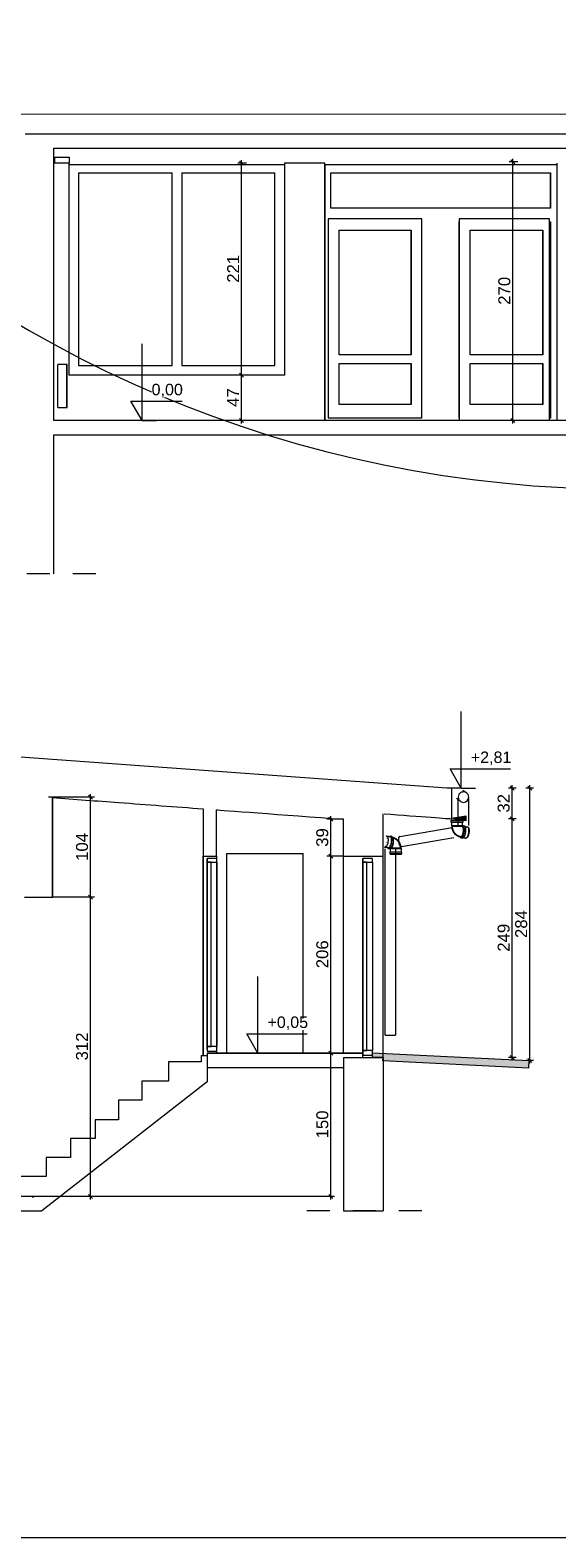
# Model space of a CAD drawing. Header units: millimetres. Extents: x -68772 to 137055, y -73300 to 19650.
# Tile 53 of 125: x 33163 to 38660, y -23447 to -7708. Entities that reach past the tile are written whole.
import ezdxf

# ---------------------------------------------------------------- set-up
doc = ezdxf.new("R2010")
doc.units = ezdxf.units.MM
doc.header["$MEASUREMENT"] = 0
doc.set_wipeout_variables(frame=1)
doc.linetypes.add('Przerywana', pattern=[480, 240, -240])
doc.linetypes.add('Wipeout_Contour', pattern=[1000, 0, -1000])
for name, color, linetype in [('Dimensions', 7, 'Continuous'), ('Doors', 7, 'Continuous'), ('Electrical Equipment', 7, 'Continuous'), ('Nowe_Sections', 7, 'Continuous'), ('Pipe Fittings', 7, 'Continuous'), ('Room Tags', 7, 'Continuous'), ('Windows', 7, 'Continuous')]:
    doc.layers.add(name, color=color, linetype=linetype)
for name, color, linetype, lineweight in [('Dimensions_Nr_pióra__7', 7, 'Continuous', 5), ('Doors_Nr_pióra__7', 7, 'Continuous', 5), ('Electrical Equipment_Nr_pióra__7', 7, 'Continuous', 5), ('Floors_Nr_pióra__7', 7, 'Continuous', 5), ('Floors_Nr_pióra__93', 7, 'Continuous', 20), ('Nowe_0_Nr_pióra__1', 7, 'Continuous', 18), ('Nowe_0_Nr_pióra__38', 38, 'Continuous', 18), ('Nowe_0_Nr_pióra__7', 7, 'Continuous', 5), ('Nowe_810-G Ogólne_Nr_pióra__1', 7, 'Continuous', 18), ('Nowe_Sections_Nr_pióra__7', 7, 'Continuous', 5), ('Nowe_Walls_Nr_pióra__93', 7, 'Continuous', 20), ('Pipe Fittings_Nr_pióra__7', 7, 'Continuous', 5), ('Pipes_Nr_pióra__7', 7, 'Continuous', 5), ('Room Tags_Nr_pióra__7', 7, 'Continuous', 5), ('Spot Elevations_Nr_pióra__7', 7, 'Continuous', 5), ('Walls_Nr_pióra__7', 7, 'Continuous', 5), ('Walls_Nr_pióra__93', 7, 'Continuous', 20), ('Windows_Nr_pióra__7', 7, 'Continuous', 5)]:
    doc.layers.add(name, color=color, linetype=linetype, lineweight=lineweight)
doc.styles.add('GENERATED_STYLE_1', font='arial.ttf')
doc.styles.add('GENERATED_STYLE_3', font='arial.ttf')
doc.dimstyles.new('GENERATED_STYLE__10', dxfattribs={"dimtxt": 125, "dimasz": 40.305087, "dimexe": 0.18, "dimexo": 0.164042, "dimgap": 0.09, "dimtad": 1, "dimdec": 0, "dimlfac": 0.1, "dimzin": 0, "dimdsep": 46, "dimtxsty": 'GENERATED_STYLE_1', "dimblk": 'ARROWHEAD_6', "dimblk1": 'ARROWHEAD_6', "dimblk2": 'ARROWHEAD_6', "dimcen": 0.09, "dimse1": 1, "dimse2": 1, "dimclrd": 7, "dimclre": 7, "dimclrt": 7, "dimadec": 1, "dimazin": 0, "dimtfac": 1, "dimtdec": 4, "dimtmove": 0, "dimatfit": 3, "dimfxl": 0, "dimtolj": 1, "dimtzin": 0, "dimarcsym": 0})
doc.dimstyles.new('GENERATED_STYLE__5', dxfattribs={"dimtxt": 125, "dimasz": 40.305087, "dimexe": 0.18, "dimexo": 0.164042, "dimgap": 0.09, "dimtad": 1, "dimdec": 0, "dimlfac": 0.1, "dimzin": 0, "dimdsep": 46, "dimtxsty": 'GENERATED_STYLE_1', "dimblk": 'ARROWHEAD_6', "dimblk1": 'ARROWHEAD_6', "dimblk2": 'ARROWHEAD_6', "dimcen": 0.09, "dimclrd": 7, "dimclre": 7, "dimclrt": 7, "dimadec": 1, "dimazin": 0, "dimtfac": 1, "dimtdec": 4, "dimtmove": 0, "dimatfit": 3, "dimfxl": 0, "dimtolj": 1, "dimtzin": 0, "dimarcsym": 0})

# ---------------------------------------------------------------- blocks, each defined once
blk = doc.blocks.new('iv_Помещение_Площадь - iv_Помещение_Площадь-55347-Rzut')
at = {"layer": 'Room Tags_Nr_pióra__7', "color": 7, "linetype": 'Continuous', "lineweight": 5}
blk.add_circle((0, 0), 250, dxfattribs=at)
blk = doc.blocks.new('Окно_2-створчатое_верт - Окно_2-створчатое_верт-V1-22')
at = {"layer": 'Windows_Nr_pióra__7', "color": 7, "linetype": 'Continuous', "lineweight": 5}
for p, q in [((-23448, 2141), (-23448, 128)), ((-23448, 2141), (-22468, 2141)), ((-22468, 128), (-22468, 2141)), ((-22368, 2141), (-22368, 128)), ((-22368, 2141), (-21398, 2141)), ((-21398, 128), (-21398, 2141)), ((-23448, 128), (-22468, 128)), ((-22368, 128), (-21398, 128))]:
    blk.add_line(p, q, dxfattribs=at)
blk = doc.blocks.new('Двери 1 - Двери 1-8938327-22')
at = {"layer": 'Doors_Nr_pióra__7', "color": 7, "linetype": 'Continuous', "lineweight": 5}
for p, q in [((-20876, 2228), (-20876, -445)), ((-20815, 1770), (-20815, 2140)), ((-20815, 2140), (-18520, 2140)), ((-18520, 1770), (-18520, 2140)), ((-18520, 2140), (-18520, 1770)), ((-18520, 1770), (-20815, 1770)), ((-19862, 1661), (-20842, 1661)), ((-20842, 1661), (-20842, -419)), ((-19862, -419), (-19862, 1661)), ((-18530, 1661), (-19475, 1661)), ((-19475, 1661), (-19475, -445)), ((-19475, -421), (-19475, 1629)), ((-18530, -445), (-18530, 1661)), ((-18530, 1629), (-18520, 1629)), ((-18520, 1629), (-18520, -421)), ((-18520, -421), (-18520, 1629)), ((-20727, 241), (-20727, 1541)), ((-20727, 1541), (-19974, 1541)), ((-19974, 241), (-19974, 1541)), ((-19974, 1541), (-19974, 241)), ((-19360, 241), (-19360, 1541)), ((-19360, 1541), (-18600, 1541)), ((-18600, 241), (-18600, 1541)), ((-18600, 1541), (-18600, 241)), ((-19974, 241), (-20727, 241)), ((-18600, 241), (-19360, 241)), ((-20727, -280), (-20727, 149)), ((-20727, 149), (-19974, 149)), ((-19974, -280), (-19974, 149)), ((-19974, 149), (-19974, -280)), ((-19360, -280), (-19360, 149)), ((-19360, 149), (-18600, 149)), ((-18600, -280), (-18600, 149)), ((-18600, 149), (-18600, -280)), ((-19974, -280), (-20727, -280)), ((-18600, -280), (-19360, -280)), ((-20842, -419), (-19862, -419)), ((-18520, -421), (-18530, -421))]:
    blk.add_line(p, q, dxfattribs=at)
blk = doc.blocks.new('Оборудование - Оборудование-8971918-22')
at = {"layer": 'Electrical Equipment_Nr_pióra__7', "color": 7, "linetype": 'Continuous', "lineweight": 5}
for p, q in [((-23663, -310), (-23663, 140)), ((-23573, 140), (-23663, 140)), ((-23565, 140), (-23573, 140)), ((-23573, 140), (-23573, -310)), ((-23565, -310), (-23565, 140)), ((-23663, -310), (-23573, -310)), ((-23573, -310), (-23565, -310))]:
    blk.add_line(p, q, dxfattribs=at)
blk = doc.blocks.new('Дверь_порог_ - Дверь-8971678-33')
at = {"layer": 'Doors_Nr_pióra__7', "color": 7, "linetype": 'Continuous', "lineweight": 5}
blk.add_line((-897, 1685), (-897, -400), dxfattribs=at)
blk = doc.blocks.new('Дверь_порог_ - Дверь-8971676-33', base_point=(0, 13))
at = {"layer": 'Doors_Nr_pióra__7', "color": 7, "linetype": 'Continuous', "lineweight": 5}
for p, q in [((-1141, -405), (-1141, 1632)), ((-1139, 1593), (-1140, 1593)), ((-1140, -374), (-1140, 1593)), ((-1140, 1593), (-1140, -405)), ((-1140, 1593), (-1139, 1593)), ((-1039, 1632), (-1139, 1632)), ((-1139, 1632), (-1139, 1593)), ((-1099, 1593), (-1139, 1593)), ((-1139, 1593), (-1139, -374)), ((-1139, 1593), (-1039, 1593)), ((-1099, -374), (-1099, 1593)), ((-1040, 1593), (-1040, -374)), ((-1039, 1593), (-1039, 1632)), ((-1139, -374), (-1140, -374)), ((-1140, -374), (-1139, -374)), ((-1140, -374), (-1140, -405)), ((-1139, -374), (-1099, -374)), ((-1039, -374), (-1139, -374)), ((-1139, -374), (-1139, -423)), ((-1139, -423), (-1039, -423)), ((-1039, -423), (-1039, -374))]:
    blk.add_line(p, q, dxfattribs=at)
blk = doc.blocks.new('Plumbing-Bend-Valsir-Triplus-Negative-01 - Standard-8962052-F2', base_point=(0, 0))
at = {"layer": 'Pipe Fittings_Nr_pióra__7', "color": 7, "linetype": 'Continuous', "lineweight": 5}
for p, q in [((-1716, 2029), (-1716, 2012)), ((-1716, 2029), (-1711, 2029)), ((-1716, 2012), (-1711, 2012)), ((-1711, 2034), (-1711, 2029)), ((-1711, 2034), (-1707, 2034)), ((-1711, 2029), (-1589, 2029)), ((-1711, 2012), (-1711, 1976)), ((-1711, 2012), (-1589, 2012)), ((-1711, 1976), (-1708, 1969)), ((-1711, 1976), (-1707, 1976)), ((-1708, 1969), (-1708, 1969)), ((-1708, 1969), (-1708, 1964)), ((-1708, 1969), (-1703, 1969)), ((-1708, 1964), (-1707, 1960)), ((-1707, 2034), (-1594, 2034)), ((-1707, 1976), (-1594, 1976)), ((-1707, 1960), (-1707, 1956)), ((-1707, 1956), (-1706, 1951)), ((-1706, 1951), (-1706, 1947)), ((-1706, 1947), (-1705, 1943)), ((-1705, 1943), (-1704, 1939)), ((-1704, 1939), (-1703, 1935)), ((-1703, 1969), (-1703, 1965)), ((-1703, 1969), (-1691, 1969)), ((-1703, 1965), (-1702, 1960)), ((-1703, 1935), (-1701, 1931)), ((-1702, 1960), (-1702, 1956)), ((-1702, 1956), (-1702, 1952)), ((-1702, 1952), (-1701, 1948)), ((-1701, 1948), (-1700, 1944)), ((-1701, 1931), (-1700, 1926)), ((-1700, 1944), (-1699, 1940)), ((-1700, 1926), (-1698, 1922)), ((-1699, 1940), (-1698, 1936)), ((-1698, 1936), (-1697, 1932)), ((-1698, 1922), (-1696, 1919)), ((-1697, 1932), (-1695, 1928)), ((-1696, 1919), (-1694, 1915)), ((-1695, 1928), (-1694, 1924)), ((-1694, 1924), (-1692, 1921)), ((-1694, 1915), (-1692, 1911)), ((-1692, 1921), (-1690, 1917)), ((-1692, 1911), (-1690, 1907)), ((-1691, 1969), (-1689, 1969)), ((-1690, 1917), (-1688, 1913)), ((-1690, 1907), (-1688, 1903)), ((-1688, 1969), (-1670, 1969)), ((-1688, 1913), (-1686, 1910)), ((-1688, 1903), (-1685, 1900)), ((-1686, 1910), (-1684, 1906)), ((-1685, 1900), (-1682, 1896)), ((-1684, 1906), (-1681, 1903)), ((-1682, 1896), (-1680, 1893)), ((-1681, 1903), (-1679, 1900)), ((-1680, 1893), (-1677, 1890)), ((-1679, 1900), (-1676, 1896)), ((-1677, 1890), (-1674, 1887)), ((-1676, 1896), (-1673, 1893)), ((-1673, 1893), (-1670, 1890)), ((-1670, 1969), (-1666, 1969)), ((-1670, 1890), (-1667, 1887)), ((-1666, 1969), (-1644, 1969)), ((-1644, 1969), (-1642, 1969)), ((-1642, 1969), (-1622, 1969)), ((-1622, 1969), (-1621, 1969)), ((-1621, 1969), (-1606, 1969)), ((-1606, 1969), (-1605, 1969)), ((-1604, 1969), (-1598, 1969)), ((-1600, 1962), (-1600, 1962)), ((-1600, 1962), (-1600, 1962)), ((-1600, 1962), (-1600, 1962)), ((-1600, 1962), (-1600, 1962)), ((-1542, 1957), (-1599, 1967)), ((-1598, 1969), (-1594, 1976)), ((-1598, 1968), (-1598, 1969)), ((-1598, 1967), (-1598, 1968)), ((-1598, 1968), (-1598, 1968)), ((-1598, 1968), (-1598, 1968)), ((-1598, 1968), (-1598, 1968)), ((-1598, 1968), (-1598, 1968)), ((-1597, 1967), (-1598, 1967)), ((-1598, 1967), (-1598, 1967)), ((-1597, 1966), (-1597, 1967)), ((-1597, 1967), (-1597, 1967)), ((-1597, 1966), (-1597, 1966)), ((-1597, 1966), (-1597, 1966)), ((-1597, 1966), (-1597, 1966)), ((-1597, 1966), (-1597, 1966)), ((-1597, 1966), (-1597, 1966)), ((-1597, 1966), (-1597, 1966)), ((-1597, 1966), (-1597, 1966)), ((-1597, 1966), (-1597, 1966)), ((-1597, 1966), (-1597, 1966)), ((-1597, 1966), (-1597, 1966)), ((-1590, 1968), (-1595, 1969)), ((-1594, 2029), (-1594, 2034)), ((-1594, 1976), (-1594, 2012)), ((-1589, 2012), (-1589, 2029)), ((-1575, 1971), (-1589, 1974)), ((-1542, 1960), (-1575, 1966)), ((-1532, 1954), (-1537, 1958)), ((-1674, 1887), (-1670, 1884)), ((-1670, 1884), (-1667, 1881)), ((-1667, 1887), (-1664, 1885)), ((-1667, 1881), (-1664, 1878)), ((-1664, 1885), (-1661, 1882)), ((-1664, 1878), (-1660, 1876)), ((-1661, 1882), (-1657, 1880)), ((-1660, 1876), (-1656, 1873)), ((-1657, 1880), (-1654, 1877)), ((-1656, 1873), (-1653, 1871)), ((-1654, 1877), (-1650, 1875)), ((-1653, 1871), (-1649, 1869)), ((-1650, 1875), (-1646, 1873)), ((-1649, 1869), (-1645, 1867)), ((-1646, 1873), (-1642, 1871)), ((-1645, 1867), (-1641, 1865)), ((-1642, 1871), (-1639, 1869)), ((-1641, 1865), (-1636, 1863)), ((-1639, 1869), (-1635, 1868)), ((-1636, 1863), (-1632, 1862)), ((-1635, 1868), (-1631, 1866)), ((-1632, 1862), (-1628, 1860)), ((-1631, 1866), (-1627, 1865)), ((-1628, 1860), (-1624, 1859)), ((-1627, 1865), (-1622, 1864)), ((-1624, 1859), (-1619, 1858)), ((-1622, 1864), (-1618, 1863)), ((-1619, 1858), (-1618, 1858)), ((-1618, 1863), (-1617, 1863)), ((-1618, 1858), (-1560, 1848)), ((-1615, 1854), (-1610, 1853)), ((-1611, 1848), (-1596, 1846)), ((-1595, 1851), (-1561, 1845)), ((-1557, 1845), (-1550, 1848))]:
    blk.add_line(p, q, dxfattribs=at)
for centre, major_axis, start_param, end_param in [((-1608, 1912), (9.3, 54.2), 3.206882, 6.086676), ((-1605, 1912), (9.9, 57.6), 3.206882, 6.348475), ((-1600, 1911), (10.8, 62.7), 3.206882, 6.348475), ((-1600, 1911), (9.9, 57.6), 3.206882, 6.348475), ((-1605, 1912), (9.4, 54.5), 3.662758, 5.890793), ((-1605, 1912), (9.9, 57.6), 0.06529, 0.145497), ((-1600, 1911), (10.8, 62.7), 0.06529, 0.296756), ((-1605, 1912), (9.4, 54.5), 5.899676, 6.331712), ((-1585, 1908), (10.8, 62.7), 3.206882, 6.348475), ((-1608, 1912), (9.3, 54.2), 5.857581, 5.951759), ((-1608, 1912), (9.3, 54.2), 4.53977, 4.58563), ((-1608, 1912), (9.3, 54.2), 5.409502, 5.485986), ((-1608, 1912), (9.3, 54.2), 4.969728, 5.015587), ((-1552, 1903), (9.9, 57.6), 3.206882, 6.348475), ((-1545, 1902), (9.3, 54.2), 3.206882, 6.077577), ((-1545, 1902), (9.3, 54.2), 6.081875, 6.204297), ((-1605, 1912), (9.9, 57.6), 2.758083, 3.206882), ((-1608, 1912), (9.3, 54.2), 2.993942, 3.206882), ((-1600, 1911), (10.8, 62.7), 2.646401, 3.206882), ((-1608, 1912), (9.3, 54.2), 3.111302, 3.206882), ((-1605, 1912), (9.4, 54.5), 3.100217, 3.206882), ((-1605, 1912), (9.4, 54.5), 3.206882, 3.655681), ((-1600, 1911), (9.9, 57.6), 3.141593, 3.206882), ((-1608, 1912), (9.3, 54.2), 3.613648, 3.681115), ((-1608, 1912), (9.3, 54.2), 4.069372, 4.145856), ((-1585, 1908), (10.8, 62.7), 3.141593, 3.206882), ((-1552, 1903), (9.9, 57.6), 3.141593, 3.206882)]:
    blk.add_ellipse(centre, major_axis=major_axis, ratio=0.38088, start_param=start_param, end_param=end_param, dxfattribs=at)
blk = doc.blocks.new('Plumbing-Bend-Valsir-Triplus-Negative-01 - Standard-V3-F2')
at = {"layer": 'Pipe Fittings_Nr_pióra__7', "color": 7, "linetype": 'Continuous', "lineweight": 5}
for p, q in [((-1011, 1755), (-1006, 1751)), ((-1001, 1752), (-944, 1742)), ((-1001, 1749), (-968, 1743)), ((-986, 1864), (-993, 1861)), ((-925, 1851), (-983, 1861)), ((-948, 1858), (-982, 1864)), ((-969, 1738), (-954, 1735)), ((-953, 1741), (-948, 1740)), ((-946, 1738), (-949, 1734)), ((-949, 1734), (-949, 1697)), ((-944, 1734), (-949, 1734)), ((-932, 1861), (-947, 1863)), ((-946, 1743), (-946, 1743)), ((-946, 1743), (-946, 1743)), ((-946, 1743), (-946, 1743)), ((-946, 1743), (-946, 1743)), ((-946, 1743), (-946, 1743)), ((-832, 1734), (-944, 1734)), ((-943, 1747), (-943, 1747)), ((-943, 1747), (-943, 1747)), ((-943, 1747), (-943, 1747)), ((-943, 1747), (-943, 1747)), ((-941, 1740), (-942, 1740)), ((-928, 1740), (-941, 1740)), ((-928, 1855), (-933, 1856)), ((-926, 1740), (-929, 1740)), ((-907, 1740), (-926, 1740)), ((-924, 1851), (-925, 1851)), ((-919, 1850), (-924, 1851)), ((-916, 1844), (-920, 1845)), ((-915, 1849), (-919, 1850)), ((-912, 1843), (-916, 1844)), ((-911, 1847), (-915, 1849)), ((-908, 1841), (-912, 1843)), ((-907, 1846), (-911, 1847)), ((-904, 1840), (-908, 1841)), ((-902, 1844), (-907, 1846)), ((-903, 1740), (-907, 1740)), ((-901, 1838), (-904, 1840)), ((-882, 1740), (-903, 1740)), ((-898, 1842), (-902, 1844)), ((-897, 1836), (-901, 1838)), ((-894, 1840), (-898, 1842)), ((-893, 1834), (-897, 1836)), ((-891, 1838), (-894, 1840)), ((-889, 1832), (-893, 1834)), ((-887, 1836), (-891, 1838)), ((-886, 1829), (-889, 1832)), ((-883, 1834), (-887, 1836)), ((-882, 1827), (-886, 1829)), ((-879, 1831), (-883, 1834)), ((-879, 1824), (-882, 1827)), ((-880, 1740), (-882, 1740)), ((-876, 1828), (-879, 1831)), ((-876, 1822), (-879, 1824)), ((-860, 1740), (-879, 1740)), ((-873, 1825), (-876, 1828)), ((-873, 1819), (-876, 1822)), ((-869, 1822), (-873, 1825)), ((-870, 1816), (-873, 1819)), ((-867, 1813), (-870, 1816)), ((-866, 1819), (-869, 1822)), ((-864, 1809), (-867, 1813)), ((-863, 1816), (-866, 1819)), ((-862, 1806), (-864, 1809)), ((-861, 1813), (-863, 1816)), ((-859, 1803), (-862, 1806)), ((-858, 1809), (-861, 1813)), ((-858, 1740), (-860, 1740)), ((-857, 1799), (-859, 1803)), ((-855, 1806), (-858, 1809)), ((-843, 1740), (-858, 1740)), ((-855, 1796), (-857, 1799)), ((-853, 1802), (-855, 1806)), ((-853, 1792), (-855, 1796)), ((-851, 1798), (-853, 1802)), ((-851, 1788), (-853, 1792)), ((-849, 1794), (-851, 1798)), ((-849, 1785), (-851, 1788)), ((-847, 1791), (-849, 1794)), ((-848, 1781), (-849, 1785)), ((-846, 1777), (-848, 1781)), ((-845, 1787), (-847, 1791)), ((-845, 1773), (-846, 1777)), ((-843, 1783), (-845, 1787)), ((-844, 1769), (-845, 1773)), ((-843, 1765), (-844, 1769)), ((-842, 1779), (-843, 1783)), ((-842, 1761), (-843, 1765)), ((-842, 1740), (-843, 1740)), ((-840, 1774), (-842, 1779)), ((-842, 1757), (-842, 1761)), ((-841, 1753), (-842, 1757)), ((-835, 1740), (-842, 1740)), ((-841, 1749), (-841, 1753)), ((-840, 1745), (-841, 1749)), ((-839, 1770), (-840, 1774)), ((-840, 1740), (-840, 1745)), ((-838, 1766), (-839, 1770)), ((-837, 1762), (-838, 1766)), ((-837, 1758), (-837, 1762)), ((-836, 1753), (-837, 1758)), ((-836, 1749), (-836, 1753)), ((-835, 1745), (-836, 1749)), ((-835, 1740), (-835, 1745)), ((-832, 1734), (-835, 1740)), ((-832, 1697), (-832, 1734)), ((-954, 1697), (-954, 1681)), ((-949, 1697), (-954, 1697)), ((-949, 1681), (-954, 1681)), ((-827, 1697), (-949, 1697)), ((-949, 1681), (-949, 1675)), ((-827, 1681), (-949, 1681)), ((-944, 1675), (-949, 1675)), ((-832, 1675), (-944, 1675)), ((-832, 1675), (-832, 1681)), ((-827, 1681), (-827, 1697))]:
    blk.add_line(p, q, dxfattribs=at)
for centre, major_axis, start_param, end_param in [((-991, 1806), (9.9, 57.6), 2.800174, 3.206882), ((-991, 1806), (9.9, 57.6), 3.206882, 6.348475), ((-998, 1808), (9.3, 54.2), 3.613648, 3.681115), ((-991, 1806), (9.9, 57.6), 0.06529, 0.26723), ((-998, 1808), (9.3, 54.2), 4.069372, 4.145856), ((-998, 1808), (9.3, 54.2), 5.874243, 5.94171), ((-998, 1808), (9.3, 54.2), 4.533842, 4.58563), ((-958, 1801), (10.8, 62.7), 2.751165, 3.206882), ((-998, 1808), (9.3, 54.2), 5.409502, 5.485986), ((-998, 1808), (9.3, 54.2), 4.969728, 5.015587), ((-958, 1801), (9.9, 57.6), 3.141593, 3.206882), ((-958, 1801), (10.8, 62.7), 3.206882, 6.348475), ((-958, 1801), (9.9, 57.6), 3.206882, 6.348475), ((-958, 1801), (10.8, 62.7), 0.06529, 0.385542), ((-943, 1798), (10.8, 62.7), 3.141593, 3.206882), ((-943, 1798), (10.8, 62.7), 3.206882, 6.348475), ((-938, 1797), (9.9, 57.6), 3.500691, 5.995363), ((-935, 1797), (9.3, 54.2), 3.329932, 3.637139), ((-935, 1797), (9.3, 54.2), 3.519524, 6.001367), ((-935, 1797), (9.3, 54.2), 3.680117, 4.07054), ((-935, 1797), (9.3, 54.2), 4.144707, 4.540387), ((-935, 1797), (9.3, 54.2), 5.917266, 6.02221), ((-935, 1797), (9.3, 54.2), 5.484817, 5.875241), ((-935, 1797), (9.3, 54.2), 4.585044, 4.970313), ((-935, 1797), (9.3, 54.2), 5.01497, 5.41065)]:
    blk.add_ellipse(centre, major_axis=major_axis, ratio=0.38088, start_param=start_param, end_param=end_param, dxfattribs=at)
blk = doc.blocks.new('*D643')
at = {"layer": 'Dimensions_Nr_pióra__7', "color": 7, "linetype": 'Continuous', "lineweight": 5}
for p, q in [((35422, -11309), (35329, -11309)), ((35348, -11288), (35390, -11331)), ((35369, -11782), (35369, -11309)), ((35422, -11782), (35329, -11782)), ((35348, -11761), (35390, -11804)), ((35369, -11814), (35369, -11782))]:
    blk.add_line(p, q, dxfattribs=at)
at = {"color": 254, "linetype": 'Wipeout_Contour', "lineweight": 0, "ltscale": 148490.144462}
blk.add_wipeout([(35344, -11641), (35344, -11451), (35219, -11451), (35219, -11641)], dxfattribs=at).dxf.layer = 'Dimensions'
at = {"layer": 'Dimensions_Nr_pióra__7', "color": 7, "lineweight": 5, "insert": (35344, -11641), "char_height": 125, "attachment_point": 7, "rotation": 90, "style": 'GENERATED_STYLE_1'}
blk.add_mtext('\\A1;47', dxfattribs=at)
blk = doc.blocks.new('ARROWHEAD_6')
at = {"color": 0, "linetype": 'Continuous', "lineweight": 0}
for p, q in [((0, 0), (-1, 0)), ((-0.5, -0.5), (0.5, 0.5))]:
    blk.add_line(p, q, dxfattribs=at)
blk = doc.blocks.new('*D644')
at = {"layer": 'Dimensions_Nr_pióra__7', "color": 7, "linetype": 'Continuous', "lineweight": 5}
for p, q in [((35422, -9096), (35329, -9096)), ((35390, -9118), (35348, -9075)), ((35369, -9096), (35369, -9065)), ((35369, -11309), (35369, -9096)), ((35422, -11309), (35329, -11309)), ((35348, -11288), (35390, -11331))]:
    blk.add_line(p, q, dxfattribs=at)
at = {"color": 254, "linetype": 'Wipeout_Contour', "lineweight": 0, "ltscale": 146908.628448}
blk.add_wipeout([(35344, -10345), (35344, -10061), (35219, -10061), (35219, -10345)], dxfattribs=at).dxf.layer = 'Dimensions'
at = {"layer": 'Dimensions_Nr_pióra__7', "color": 7, "lineweight": 5, "insert": (35344, -10345), "char_height": 125, "attachment_point": 7, "rotation": 90, "style": 'GENERATED_STYLE_1'}
blk.add_mtext('\\A1;221', dxfattribs=at)
blk = doc.blocks.new('*D645')
at = {"layer": 'Dimensions_Nr_pióra__7', "color": 7, "linetype": 'Continuous', "lineweight": 5}
for p, q in [((38254, -9082), (38162, -9082)), ((38223, -9104), (38180, -9061)), ((38201, -9082), (38201, -9051)), ((38201, -11782), (38201, -9082)), ((38254, -11782), (38162, -11782)), ((38180, -11761), (38223, -11804)), ((38201, -11814), (38201, -11782))]:
    blk.add_line(p, q, dxfattribs=at)
at = {"color": 254, "linetype": 'Wipeout_Contour', "lineweight": 0, "ltscale": 158064.682104}
blk.add_wipeout([(38176, -10575), (38176, -10290), (38051, -10290), (38051, -10575)], dxfattribs=at).dxf.layer = 'Dimensions'
at = {"layer": 'Dimensions_Nr_pióra__7', "color": 7, "lineweight": 5, "insert": (38176, -10575), "char_height": 125, "attachment_point": 7, "rotation": 90, "style": 'GENERATED_STYLE_1'}
blk.add_mtext('\\A1;270', dxfattribs=at)
blk = doc.blocks.new('*D667')
at = {"layer": 'Dimensions_Nr_pióra__7', "color": 7, "linetype": 'Continuous', "lineweight": 5}
for p, q in [((33833, -16758), (33399, -16758)), ((33772, -16737), (33815, -16780)), ((33793, -19883), (33793, -16758)), ((33833, -19883), (33193, -19883)), ((33772, -19862), (33815, -19904)), ((33793, -19915), (33793, -19883))]:
    blk.add_line(p, q, dxfattribs=at)
at = {"color": 254, "linetype": 'Wipeout_Contour', "lineweight": 0, "ltscale": 153453.997538}
blk.add_wipeout([(33768, -18463), (33768, -18178), (33643, -18178), (33643, -18463)], dxfattribs=at).dxf.layer = 'Dimensions'
at = {"layer": 'Dimensions_Nr_pióra__7', "color": 7, "lineweight": 5, "insert": (33768, -18463), "char_height": 125, "attachment_point": 7, "rotation": 90, "style": 'GENERATED_STYLE_1'}
blk.add_mtext('\\A1;312', dxfattribs=at)
blk = doc.blocks.new('*D668')
at = {"layer": 'Dimensions_Nr_pióra__7', "color": 7, "linetype": 'Continuous', "lineweight": 5}
for p, q in [((33833, -15716), (33355, -15716)), ((33815, -15737), (33772, -15695)), ((33793, -15716), (33793, -15684)), ((33793, -16758), (33793, -15716)), ((33833, -16758), (33399, -16758)), ((33772, -16737), (33815, -16780))]:
    blk.add_line(p, q, dxfattribs=at)
at = {"color": 254, "linetype": 'Wipeout_Contour', "lineweight": 0, "ltscale": 149653.307972}
blk.add_wipeout([(33768, -16380), (33768, -16095), (33643, -16095), (33643, -16380)], dxfattribs=at).dxf.layer = 'Dimensions'
at = {"layer": 'Dimensions_Nr_pióra__7', "color": 7, "lineweight": 5, "insert": (33768, -16380), "char_height": 125, "attachment_point": 7, "rotation": 90, "style": 'GENERATED_STYLE_1'}
blk.add_mtext('\\A1;104', dxfattribs=at)
blk = doc.blocks.new('Wymiary_2', base_point=(34331, -11782))
at = {"layer": 'Nowe_Sections_Nr_pióra__7', "color": 7, "linetype": 'Continuous', "lineweight": 5}
for p, q in [((34331, -11782), (34331, -10982)), ((34331, -11782), (34215, -11582)), ((34215, -11582), (34331, -11582)), ((34331, -11582), (34750, -11582)), ((34331, -11782), (34181, -11782)), ((34331, -11782), (34481, -11782))]:
    blk.add_line(p, q, dxfattribs=at)
at = {"color": 254, "linetype": 'Wipeout_Contour', "lineweight": 0, "ltscale": 145785.069112}
blk.add_wipeout([(34431, -11542), (34750, -11542), (34750, -11422), (34431, -11422)], dxfattribs=at).dxf.layer = 'Nowe_Sections'
at = {"layer": 'Nowe_Sections_Nr_pióra__7', "color": 7, "lineweight": 5, "insert": (34431, -11542), "char_height": 120, "attachment_point": 7, "style": 'GENERATED_STYLE_3'}
blk.add_mtext('\\A1;0,00', dxfattribs=at)
blk = doc.blocks.new('Wymiary_6', base_point=(35540, -18386))
at = {"layer": 'Nowe_Sections_Nr_pióra__7', "color": 7, "linetype": 'Continuous', "lineweight": 5}
for p, q in [((35540, -18386), (35540, -17586)), ((35540, -18386), (35424, -18186)), ((35424, -18186), (35540, -18186)), ((35540, -18186), (36056, -18186)), ((35540, -18386), (35390, -18386)), ((35540, -18386), (35690, -18386))]:
    blk.add_line(p, q, dxfattribs=at)
at = {"color": 254, "linetype": 'Wipeout_Contour', "lineweight": 0, "ltscale": 160607.830753}
blk.add_wipeout([(35640, -18146), (36056, -18146), (36056, -18026), (35640, -18026)], dxfattribs=at).dxf.layer = 'Nowe_Sections'
at = {"layer": 'Nowe_Sections_Nr_pióra__7', "color": 7, "lineweight": 5, "insert": (35640, -18146), "char_height": 120, "attachment_point": 7, "style": 'GENERATED_STYLE_3'}
blk.add_mtext('\\A1;+0,05', dxfattribs=at)
blk = doc.blocks.new('Wymiary_9', base_point=(37662, -15621))
at = {"layer": 'Nowe_Sections_Nr_pióra__7', "color": 7, "linetype": 'Continuous', "lineweight": 5}
for p, q in [((37662, -15621), (37662, -14821)), ((37662, -15621), (37546, -15421)), ((37546, -15421), (37662, -15421)), ((37662, -15421), (38177, -15421)), ((37662, -15621), (37512, -15621)), ((37662, -15621), (37812, -15621))]:
    blk.add_line(p, q, dxfattribs=at)
at = {"color": 254, "linetype": 'Wipeout_Contour', "lineweight": 0, "ltscale": 163776.248317}
blk.add_wipeout([(37762, -15381), (38177, -15381), (38177, -15261), (37762, -15261)], dxfattribs=at).dxf.layer = 'Nowe_Sections'
at = {"layer": 'Nowe_Sections_Nr_pióra__7', "color": 7, "lineweight": 5, "insert": (37762, -15381), "char_height": 120, "attachment_point": 7, "style": 'GENERATED_STYLE_3'}
blk.add_mtext('\\A1;+2,81', dxfattribs=at)
blk = doc.blocks.new('*D853')
at = {"layer": 'Dimensions_Nr_pióra__7', "color": 7, "linetype": 'Continuous', "lineweight": 5}
for p, q in [((36341, -18386), (36172, -18386)), ((36280, -18365), (36322, -18408)), ((36301, -19883), (36301, -18386)), ((36341, -19883), (33794, -19883)), ((36280, -19862), (36322, -19904)), ((36301, -19915), (36301, -19883))]:
    blk.add_line(p, q, dxfattribs=at)
at = {"color": 254, "linetype": 'Wipeout_Contour', "lineweight": 0, "ltscale": 163832.976063}
blk.add_wipeout([(36276, -19277), (36276, -18992), (36151, -18992), (36151, -19277)], dxfattribs=at).dxf.layer = 'Dimensions'
at = {"layer": 'Dimensions_Nr_pióra__7', "color": 7, "lineweight": 5, "insert": (36276, -19277), "char_height": 125, "attachment_point": 7, "rotation": 90, "style": 'GENERATED_STYLE_1'}
blk.add_mtext('\\A1;150', dxfattribs=at)
blk = doc.blocks.new('*D854')
at = {"layer": 'Dimensions_Nr_pióra__7', "color": 7, "linetype": 'Continuous', "lineweight": 5}
for p, q in [((36433, -16331), (36261, -16331)), ((36280, -16310), (36322, -16353)), ((36301, -18386), (36301, -16331)), ((36341, -18386), (36172, -18386)), ((36280, -18365), (36322, -18408))]:
    blk.add_line(p, q, dxfattribs=at)
at = {"color": 254, "linetype": 'Wipeout_Contour', "lineweight": 0, "ltscale": 160637.223648}
blk.add_wipeout([(36276, -17501), (36276, -17217), (36151, -17217), (36151, -17501)], dxfattribs=at).dxf.layer = 'Dimensions'
at = {"layer": 'Dimensions_Nr_pióra__7', "color": 7, "lineweight": 5, "insert": (36276, -17501), "char_height": 125, "attachment_point": 7, "rotation": 90, "style": 'GENERATED_STYLE_1'}
blk.add_mtext('\\A1;206', dxfattribs=at)
blk = doc.blocks.new('*D855')
at = {"layer": 'Dimensions_Nr_pióra__7', "color": 7, "linetype": 'Continuous', "lineweight": 5}
for p, q in [((36433, -15946), (36261, -15946)), ((36322, -15967), (36280, -15924)), ((36301, -15946), (36301, -15914)), ((36301, -16331), (36301, -15946)), ((36433, -16331), (36261, -16331)), ((36280, -16310), (36322, -16353))]:
    blk.add_line(p, q, dxfattribs=at)
at = {"color": 254, "linetype": 'Wipeout_Contour', "lineweight": 0, "ltscale": 158587.925189}
blk.add_wipeout([(36276, -16233), (36276, -16044), (36151, -16044), (36151, -16233)], dxfattribs=at).dxf.layer = 'Dimensions'
at = {"layer": 'Dimensions_Nr_pióra__7', "color": 7, "lineweight": 5, "insert": (36276, -16233), "char_height": 125, "attachment_point": 7, "rotation": 90, "style": 'GENERATED_STYLE_1'}
blk.add_mtext('\\A1;39', dxfattribs=at)
blk = doc.blocks.new('*D859')
at = {"layer": 'Dimensions_Nr_pióra__7', "color": 7, "linetype": 'Continuous', "lineweight": 5}
for p, q in [((38234, -15941), (38154, -15941)), ((38173, -15920), (38215, -15962)), ((38194, -18431), (38194, -15941)), ((38173, -18410), (38215, -18453)), ((38234, -18431), (38154, -18431)), ((38194, -18463), (38194, -18431))]:
    blk.add_line(p, q, dxfattribs=at)
at = {"color": 254, "linetype": 'Wipeout_Contour', "lineweight": 0, "ltscale": 167211.702965}
blk.add_wipeout([(38169, -17328), (38169, -17044), (38044, -17044), (38044, -17328)], dxfattribs=at).dxf.layer = 'Dimensions'
at = {"layer": 'Dimensions_Nr_pióra__7', "color": 7, "lineweight": 5, "insert": (38169, -17328), "char_height": 125, "attachment_point": 7, "rotation": 90, "style": 'GENERATED_STYLE_1'}
blk.add_mtext('\\A1;249', dxfattribs=at)
blk = doc.blocks.new('*D860')
at = {"layer": 'Dimensions_Nr_pióra__7', "color": 7, "linetype": 'Continuous', "lineweight": 5}
for p, q in [((38234, -15621), (38154, -15621)), ((38215, -15642), (38173, -15600)), ((38194, -15621), (38194, -15589)), ((38194, -15941), (38194, -15621)), ((38234, -15941), (38154, -15941)), ((38173, -15920), (38215, -15962))]:
    blk.add_line(p, q, dxfattribs=at)
at = {"color": 254, "linetype": 'Wipeout_Contour', "lineweight": 0, "ltscale": 164979.847184}
blk.add_wipeout([(38169, -15876), (38169, -15686), (38044, -15686), (38044, -15876)], dxfattribs=at).dxf.layer = 'Dimensions'
at = {"layer": 'Dimensions_Nr_pióra__7', "color": 7, "lineweight": 5, "insert": (38169, -15876), "char_height": 125, "attachment_point": 7, "rotation": 90, "style": 'GENERATED_STYLE_1'}
blk.add_mtext('\\A1;32', dxfattribs=at)
blk = doc.blocks.new('*D861')
at = {"layer": 'Dimensions_Nr_pióra__7', "color": 7, "linetype": 'Continuous', "lineweight": 5}
for p, q in [((38417, -15621), (38337, -15621)), ((38398, -15642), (38356, -15600)), ((38377, -15621), (38377, -15589)), ((38377, -18464), (38377, -15621)), ((38417, -18464), (38337, -18464)), ((38356, -18443), (38398, -18485)), ((38377, -18496), (38377, -18464))]:
    blk.add_line(p, q, dxfattribs=at)
at = {"color": 254, "linetype": 'Wipeout_Contour', "lineweight": 0, "ltscale": 167643.803764}
blk.add_wipeout([(38352, -17185), (38352, -16900), (38227, -16900), (38227, -17185)], dxfattribs=at).dxf.layer = 'Dimensions'
at = {"layer": 'Dimensions_Nr_pióra__7', "color": 7, "lineweight": 5, "insert": (38352, -17185), "char_height": 125, "attachment_point": 7, "rotation": 90, "style": 'GENERATED_STYLE_1'}
blk.add_mtext('\\A1;284', dxfattribs=at)

msp = doc.modelspace()

# ---------------------------------------------------------------- hatches: boundary and pattern name
at = {"layer": 'Nowe_0_Nr_pióra__38', "linetype": 'Continuous', "lineweight": 18}
msp.add_hatch(color=38, dxfattribs=at).paths.add_polyline_path([(36737.1, -18382.5), (38366.8, -18463.9), (38362.9, -18543.3), (36844.6, -18467.5), (36848.5, -18431.3), (36735.3, -18431.3)])
at = {"layer": 'Spot Elevations_Nr_pióra__7', "linetype": 'Continuous', "lineweight": 5}
msp.add_hatch(color=7, dxfattribs=at).paths.add_polyline_path([(37561.6, -15935.6), (37711.6, -15909.2), (37711.6, -15962.1)])

# ---------------------------------------------------------------- linework, layer by layer
at = {"layer": 'Floors_Nr_pióra__7', "color": 7, "linetype": 'Continuous', "lineweight": 5}
for p, q in [((44452, -8590.9), (25067.5, -8584.1)), ((36639.8, -18386.3), (35010.2, -18386.3)), ((35010.2, -18536.3), (36433.5, -18536.3)), ((33193.1, -19883.1), (31017.7, -19883.1)), ((33193.1, -19896.1), (33193.1, -19883.1))]:
    msp.add_line(p, q, dxfattribs=at)
at = {"layer": 'Floors_Nr_pióra__93', "color": 7, "linetype": 'Continuous', "lineweight": 20}
for p, q in [((33109.7, -8789), (44309.5, -8792.5)), ((33409.8, -8939), (41395.8, -8941.6)), ((43937.2, -11782.4), (33409.8, -11782.4)), ((33409.8, -11932.4), (43937.2, -11932.4)), ((35010.2, -18386.3), (35010.2, -18536.3)), ((31017.7, -20033.1), (33284.5, -20033.1))]:
    msp.add_line(p, q, dxfattribs=at)
msp.add_open_spline([(33394.4, -15719.3), (33626, -15736.6), (33857.5, -15753.8), (34089.1, -15771.1), (34382.4, -15792.9), (34675.8, -15814.8), (34969.2, -15836.6)], degree=3, knots=[0, 0, 0, 0, 1, 1, 1, 2, 2, 2, 2], dxfattribs=at)
for points in [[(35109.2, -15847.1), (35133.1, -15848.8), (35801.5, -15898.6), (36433.5, -15945.7)], [(36857.4, -15888.8), (37240.6, -15917.3), (37545.8, -15939.6), (37561.6, -15940.7)]]:
    msp.add_open_spline(points, degree=3, dxfattribs=at)
at = {"layer": 'Nowe_0_Nr_pióra__1', "color": 7, "linetype": 'Continuous', "lineweight": 18, "flags": 128}
msp.add_lwpolyline([(36737.1, -18382.5), (38366.8, -18463.9), (38362.9, -18543.3), (36844.6, -18467.5), (36848.5, -18431.3), (36735.3, -18431.3)], close=True, dxfattribs=at)
at = {"layer": 'Nowe_0_Nr_pióra__7', "color": 7, "linetype": 'Continuous', "lineweight": 5}
msp.add_line((46190, -23446.7), (22694.1, -23446.7), dxfattribs=at)
at = {"layer": 'Nowe_810-G Ogólne_Nr_pióra__1', "color": 7, "linetype": 'Continuous', "lineweight": 18}
msp.add_line((36737.1, -18382.5), (38368.7, -18464), dxfattribs=at)
at = {"layer": 'Nowe_Walls_Nr_pióra__93', "color": 7, "linetype": 'Przerywana', "lineweight": 20}
for p, q in [((33848.5, -13382.4), (32539.7, -13382.4)), ((37252.1, -20033.1), (35943.4, -20033.1))]:
    msp.add_line(p, q, dxfattribs=at)
at = {"layer": 'Nowe_Walls_Nr_pióra__93', "color": 7, "linetype": 'Continuous', "lineweight": 20}
for p, q in [((36848.5, -16331.3), (36848.5, -15888.6)), ((36433.5, -16331.3), (36433.5, -15945.7)), ((36433.5, -16331.3), (36848.5, -16331.3)), ((34948, -18413.1), (34948, -18478.1)), ((34948, -18413.1), (35010.2, -18413.1)), ((35010.2, -18386.3), (36433.5, -18386.3)), ((35010.2, -18413.1), (35010.2, -18686.4)), ((36433.5, -18386.3), (36633.8, -18386.3)), ((36633.8, -18431.3), (36633.8, -18386.3)), ((34948, -18478.1), (34605, -18478.1)), ((34605, -18478.1), (34605, -18678.1)), ((35010.2, -18536.3), (36433.5, -18536.3)), ((36433.5, -18431.3), (36433.5, -20033.1)), ((36433.5, -18431.3), (36848.5, -18431.3)), ((36848.5, -18431.3), (36848.5, -20033.1)), ((35010.2, -18686.4), (33284.5, -20033.1)), ((34605, -18678.1), (34330, -18678.1)), ((34330, -18678.1), (34330, -18878.1)), ((34330, -18878.1), (34085, -18878.1)), ((34085, -18878.1), (34085, -19083.1)), ((34085, -19083.1), (33840, -19083.1)), ((33840, -19083.1), (33840, -19278.1)), ((33840, -19278.1), (33583, -19278.1)), ((33583, -19278.1), (33583, -19478.1)), ((33583, -19478.1), (33329.9, -19478.1)), ((33329.9, -19478.1), (33329.9, -19673.1)), ((33329.9, -19673.1), (32943, -19673.1)), ((36433.5, -20033.1), (36848.5, -20033.1))]:
    msp.add_line(p, q, dxfattribs=at)
at = {"layer": 'Pipes_Nr_pióra__7', "color": 7, "linetype": 'Continuous', "lineweight": 5}
for p, q in [((37629.4, -15740.5), (37613.1, -15727.8)), ((37629.4, -16012.3), (37629.4, -15732.1)), ((37633, -15732.1), (37629.4, -15732.1)), ((37680.7, -15641), (37719.2, -15671)), ((37739.4, -15732.1), (37737.5, -15732.1)), ((37739.4, -15732.1), (37739.4, -16012.3)), ((37651.6, -15757.8), (37638.5, -15747.6)), ((37020, -16125.4), (37567.7, -16031.4)), ((37586.3, -16139.8), (37038.6, -16233.8)), ((36866.9, -18198), (36866.9, -16252.8)), ((36976.9, -16252.8), (36976.9, -18198)), ((36866.9, -18198), (36976.9, -18198))]:
    msp.add_line(p, q, dxfattribs=at)
for centre, major_axis, ratio, start_param, end_param in [((37685.4, -15714.4), (33.8, 43.4), 0.9999852, 1.7091359, 2.2327347), ((37685.4, -15714.4), (33.8, 43.4), 0.9999852, 2.2327352, 2.7563326), ((37685.4, -15714.4), (33.8, 43.4), 0.9999852, 1.4473373, 1.7091349), ((37685.4, -15714.4), (33.8, 43.4), 0.9999852, 1.1855375, 1.4473365), ((37685.4, -15714.4), (33.8, 43.4), 0.9999852, 0.9237377, 1.1855371), ((37685.4, -15714.4), (33.8, 43.4), 0.9999852, 0.6619389, 0.9237368), ((37685.4, -15714.4), (33.8, 43.4), 0.9999852, 0.1383404, 0.6619384), ((37685.4, -15714.4), (33.8, 43.4), 0.9999852, 3.803531, 5.3743273), ((37685.4, -15714.4), (33.8, 43.4), 0.9999852, 5.3743273, 6.4215249), ((37685.4, -15714.4), (33.8, 43.4), 0.9999852, 2.7563335, 3.0181328), ((37685.4, -15714.4), (33.8, 43.4), 0.9999852, 3.0181346, 3.803531), ((37029.3, -16179.6), (-9.3, 54.2), 0.3808798, 6.2178958, 7.7886921), ((37029.3, -16179.6), (-9.3, 54.2), 0.3808798, 1.5055068, 1.7427985), ((37029.3, -16179.6), (-9.3, 54.2), 0.3808798, 1.7481558, 3.0763031), ((37029.3, -16179.6), (-9.3, 54.2), 0.3808798, 3.0763031, 3.1415927)]:
    msp.add_ellipse(centre, major_axis=major_axis, ratio=ratio, start_param=start_param, end_param=end_param, dxfattribs=at)
at = {"layer": 'Spot Elevations_Nr_pióra__7', "color": 7, "linetype": 'Continuous', "lineweight": 5}
for p, q in [((37561.6, -15935.6), (37711.6, -15909.2)), ((37711.6, -15962.1), (37561.6, -15935.6)), ((37711.6, -15909.2), (37711.6, -15962.1))]:
    msp.add_line(p, q, dxfattribs=at)
at = {"layer": 'Walls_Nr_pióra__7', "color": 7, "linetype": 'Continuous', "lineweight": 5}
for p, q in [((33412, -9033.5), (33568.1, -9033.5)), ((33417.1, -9033.5), (33417.1, -9096.4)), ((33568.1, -9096.4), (33417.1, -9096.4)), ((33566.5, -9096.4), (33566.5, -11309.4)), ((33566.5, -9109.2), (35816.5, -9109.2)), ((33567.5, -9096.4), (33567.5, -9109.2)), ((33568.1, -9033.5), (33568.1, -9096.4)), ((36237.4, -9096.4), (35816.5, -9096.4)), ((35816.5, -9096.4), (35816.5, -11309.4)), ((36237.4, -11782.4), (36237.4, -9096.4)), ((36237.4, -9109.2), (38660.3, -9109.2)), ((38660.3, -9096.4), (38660.3, -11782.4)), ((35816.5, -11309.4), (33566.5, -11309.4)), ((33411.3, -11933.4), (33411.3, -11932.4)), ((33417.2, -11932.4), (33417.2, -11933.4)), ((33398.5, -16758.4), (33398.5, -15719.6)), ((34967.6, -15836.5), (34967.6, -18413.1)), ((36433.5, -18386.3), (36433.5, -15945.7)), ((34968, -18413.1), (34968, -16331.3)), ((34968, -16331.3), (34969.2, -16331.3)), ((35108, -16331.3), (35108, -18386.3)), ((35211.9, -16301.3), (36014, -16301.3)), ((36014, -18386.3), (36014, -16301.3)), ((36848.5, -18431.3), (36848.5, -16331.3)), ((33394.4, -16758.4), (33398.5, -16758.4))]:
    msp.add_line(p, q, dxfattribs=at)
at = {"layer": 'Walls_Nr_pióra__93', "color": 7, "linetype": 'Continuous', "lineweight": 20}
for p, q in [((33409.8, -11782.4), (33409.8, -8939)), ((33409.8, -13382.4), (33409.8, -11932.4)), ((24135.3, -14650.7), (37561.8, -15620.7)), ((33394.4, -16758.4), (33394.4, -15719.3)), ((37561.6, -15620.7), (37561.6, -15940.7)), ((34969.2, -15836.6), (34969.2, -16331.3)), ((35109.2, -16331.3), (35109.2, -15847.1)), ((34969.2, -16331.3), (35109.2, -16331.3)), ((33104.4, -16758.4), (33394.4, -16758.4))]:
    msp.add_line(p, q, dxfattribs=at)

# ---------------------------------------------------------------- block references
at = {"layer": 'Doors', "color": 7, "linetype": 'Continuous', "lineweight": 5, "zscale": 1000}
for name, p in [('Двери 1 - Двери 1-8938327-22', (57114.6, -11337.4)), ('Дверь_порог_ - Дверь-8971678-33', (36109.5, -17986.3)), ('Дверь_порог_ - Дверь-8971676-33', (37774.5, -17973.4))]:
    msp.add_blockref(name, p, dxfattribs=at)
at = {"layer": 'Doors', "color": 7, "linetype": 'Continuous', "lineweight": 5, "yscale": 0.9785714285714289, "zscale": 1000}
msp.add_blockref('Дверь_порог_ - Дверь-8971676-33', (36150.7, -17938.2), dxfattribs=at)
at = {"layer": 'Electrical Equipment', "color": 7, "linetype": 'Continuous', "lineweight": 5, "zscale": 1000}
msp.add_blockref('Оборудование - Оборудование-8971918-22', (57114.6, -11337.4), dxfattribs=at)
at = {"layer": 'Pipe Fittings', "color": 7, "linetype": 'Continuous', "lineweight": 5, "zscale": 1000}
for name, p in [('Plumbing-Bend-Valsir-Triplus-Negative-01 - Standard-8962052-F2', (39270.7, -17987.1)), ('Plumbing-Bend-Valsir-Triplus-Negative-01 - Standard-V3-F2', (37869.3, -17987.1))]:
    msp.add_blockref(name, p, dxfattribs=at)
at = {"layer": 'Room Tags', "color": 7, "linetype": 'Continuous', "lineweight": 5, "xscale": 49.99999999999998, "yscale": 49.99999999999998, "zscale": 1000}
msp.add_blockref('iv_Помещение_Площадь - iv_Помещение_Площадь-55347-Rzut', (39373.4, 0), dxfattribs=at)
at = {"layer": 'Windows', "color": 7, "linetype": 'Continuous', "lineweight": 5, "zscale": 1000}
msp.add_blockref('Окно_2-створчатое_верт - Окно_2-створчатое_верт-V1-22', (57114.6, -11337.4), dxfattribs=at)

# ---------------------------------------------------------------- next in the draw order: block references
at = {"layer": 'Nowe_Sections', "color": 7, "linetype": 'Continuous', "lineweight": 5}
for name, p in [('Wymiary_2', (34330.5, -11782.4)), ('Wymiary_9', (37661.6, -15620.7)), ('Wymiary_6', (35539.7, -18386.3))]:
    msp.add_blockref(name, p, dxfattribs=at)

# ---------------------------------------------------------------- next in the draw order: dimensions: what is measured, and where the dimension line sits
at = {"layer": 'Dimensions', "color": 7, "linetype": 'Continuous', "lineweight": 5}
for base, p1, p2, dimstyle, picture, middle in [((38201.4, -9082.4), (38254.5, -11782.4), (38254.5, -9082.4), 'GENERATED_STYLE__5', '*D645', (38113.9, -10431.8)), ((35368.7, -11309.4), (35421.8, -11782.4), (35421.8, -11309.4), 'GENERATED_STYLE__5', '*D643', (35281.2, -11545.5)), ((38194, -15940.7), (37967, -18431.3), (37561.6, -15940.7), 'GENERATED_STYLE__10', '*D859', (38106.5, -17185.4)), ((33793.5, -16758.4), (33193.1, -19883.1), (33398.5, -16758.4), 'GENERATED_STYLE__5', '*D667', (33706, -18320.1))]:
    dim = msp.add_linear_dim(base=base, p1=p1, p2=p2, angle=90, dimstyle=dimstyle, dxfattribs=at)
    dim.commit()
    dim.dimension.update_dxf_attribs({"geometry": picture, "text_midpoint": middle, "dimtype": 160, "text_rotation": 90})

# ---------------------------------------------------------------- next in the draw order: dimensions: what is measured, and where the dimension line sits
for base, p1, p2, dimstyle, picture, middle in [((35368.7, -9096.4), (35421.8, -11309.4), (35421.8, -9096.4), 'GENERATED_STYLE__5', '*D644', (35281.2, -10202.2)), ((33793.5, -15716.1), (33398.5, -16758.4), (33355.1, -15716.1), 'GENERATED_STYLE__5', '*D668', (33706, -16236.6)), ((38194, -15620.7), (37561.6, -15940.7), (37561.6, -15620.7), 'GENERATED_STYLE__10', '*D860', (38106.5, -15780.3)), ((36301.1, -18386.3), (33793.5, -19883.1), (36172.2, -18386.3), 'GENERATED_STYLE__5', '*D853', (36213.6, -19134.1))]:
    dim = msp.add_linear_dim(base=base, p1=p1, p2=p2, angle=90, dimstyle=dimstyle, dxfattribs=at)
    dim.commit()
    dim.dimension.update_dxf_attribs({"geometry": picture, "text_midpoint": middle, "dimtype": 160, "text_rotation": 90})

# ---------------------------------------------------------------- next in the draw order: dimensions: what is measured, and where the dimension line sits
for base, p1, p2, dimstyle, picture, middle in [((38376.8, -15620.7), (38366.8, -18463.9), (38194, -15620.7), 'GENERATED_STYLE__10', '*D861', (38289.3, -17041.7)), ((36301.0747873, -16331.3473031), (36172.1983643, -18386.3473031), (36433.5370208, -16331.3473031), 'GENERATED_STYLE__5', '*D854', (36213.5747873, -17358.192309))]:
    dim = msp.add_linear_dim(base=base, p1=p1, p2=p2, angle=90, dimstyle=dimstyle, dxfattribs=at)
    dim.commit()
    dim.dimension.update_dxf_attribs({"geometry": picture, "text_midpoint": middle, "dimtype": 160, "text_rotation": 90})

# ---------------------------------------------------------------- next in the draw order: dimensions: what is measured, and where the dimension line sits
dim = msp.add_linear_dim(base=(36301.1, -15945.7), p1=(36433.5, -16331.3), p2=(36433.5, -15945.7), angle=90, dimstyle='GENERATED_STYLE__5', dxfattribs=at)
dim.commit()
dim.dimension.update_dxf_attribs({"geometry": '*D855', "text_midpoint": (36213.6, -16138.1), "dimtype": 160, "text_rotation": 90})

doc.saveas('drawing.dxf')
